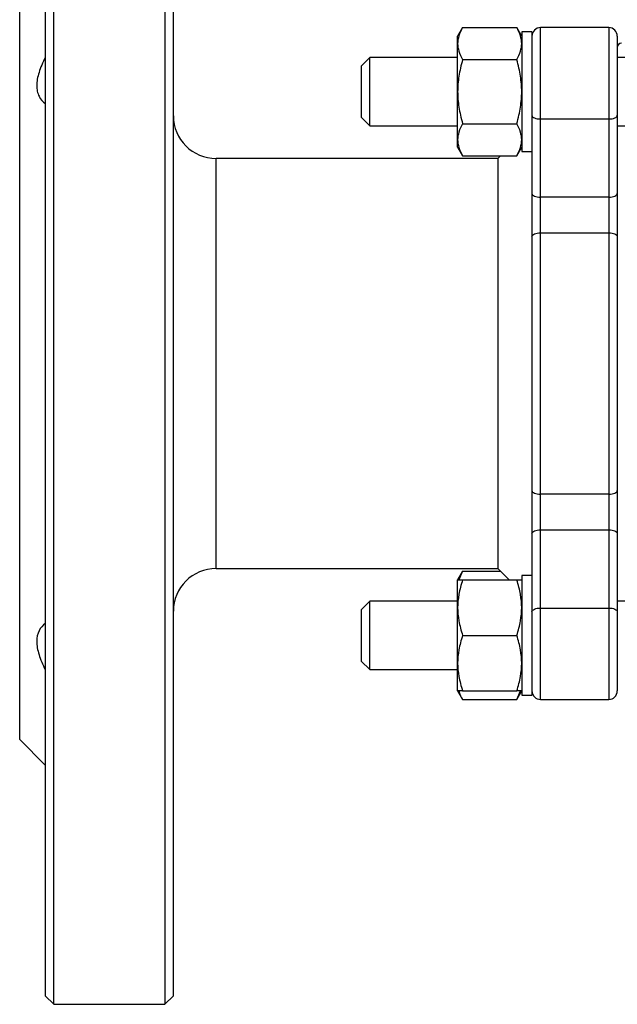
# Model space of a CAD drawing. Header units: millimetres. Extents: x -100 to 185, y -75 to 99.
# Tile 1 of 4: x -100 to -30, y -75 to 40. Entities that reach past the tile are written whole.
import ezdxf

# ---------------------------------------------------------------- set-up
doc = ezdxf.new("R2010")
doc.units = ezdxf.units.MM

msp = doc.modelspace()

# ---------------------------------------------------------------- linework, layer by layer
at = {"color": 7, "linetype": 'Continuous', "lineweight": 25}
for p, q in [((-96, -75), (-96, 75)), ((-83, 75), (-83, -75)), ((-97, 74), (-97, -74)), ((-82, -74), (-82, 74)), ((-100, -44), (-100, 44)), ((-48.12, 39.33), (-48.7, 38.32)), ((-48.12, 39.33), (-41.78, 39.33)), ((-41.2, 38.32), (-41.78, 39.33)), ((-31, 39.32), (-39, 39.32)), ((-39, -39.32), (-39, 39.32)), ((-31, 39.32), (-31, -39.32)), ((-48.7, 25.32), (-48.7, 38.32)), ((-40, 38.82), (-41.2, 38.82)), ((-41.2, 38.82), (-41.2, 24.82)), ((-40, 38.82), (-40, -38.82)), ((-30, 38.32), (-30, -38.32)), ((-59, 35.82), (-60, 34.82)), ((-48.7, 35.82), (-59, 35.82)), ((-59, 27.82), (-59, 35.82)), ((-3.5, 35.82), (-30, 35.82)), ((-60, 34.82), (-60, 28.82)), ((-48.12, 35.57), (-41.78, 35.57)), ((-60, 28.82), (-59, 27.82)), ((-59, 27.82), (-48.7, 27.82)), ((-48.12, 28.07), (-41.78, 28.07)), ((-39, 28.62), (-31, 28.62)), ((-30, 27.82), (-3.5, 27.82)), ((-48.7, 25.32), (-48.12, 24.31)), ((-48.12, 24.31), (-41.78, 24.31)), ((-43.69, 24.31), (-44, 24)), ((-41.78, 24.31), (-41.2, 25.32)), ((-41.2, 24.82), (-40, 24.82)), ((-44, 24), (-77, 24)), ((-44, 24), (-44, -24)), ((-31, 19.46), (-39, 19.46)), ((-39, 15.29), (-31, 15.29)), ((-31, -15.29), (-39, -15.29)), ((-39, -19.46), (-31, -19.46)), ((-77, -24), (-44, -24)), ((-44, -24), (-42.68, -25.32)), ((-48.12, -24.31), (-48.7, -25.32)), ((-48.7, -38.32), (-48.7, -25.32)), ((-48.12, -24.31), (-48.56, -25.32)), ((-48.12, -24.31), (-43.69, -24.31)), ((-48.12, -25.32), (-41.78, -25.32)), ((-40, -24.82), (-41.2, -24.82)), ((-41.2, -24.82), (-41.2, -38.82)), ((-59, -27.82), (-60, -28.82)), ((-48.7, -27.82), (-59, -27.82)), ((-59, -35.82), (-59, -27.82)), ((-39, -28.62), (-31, -28.62)), ((30, -27.82), (-30, -27.82)), ((-60, -28.82), (-60, -34.82)), ((-48.12, -31.82), (-41.78, -31.82)), ((-60, -34.82), (-59, -35.82)), ((-59, -35.82), (-48.7, -35.82)), ((-48.7, -38.32), (-48.12, -39.33)), ((-48.12, -38.32), (-41.78, -38.32)), ((-41.78, -39.33), (-41.2, -38.32)), ((-41.78, -39.33), (-41.34, -38.32)), ((-41.2, -38.82), (-40, -38.82)), ((-48.12, -39.33), (-41.78, -39.33)), ((-39, -39.32), (-31, -39.32)), ((-100, -44), (-97, -47)), ((-97, -74), (-96, -75)), ((-83, -75), (-82, -74)), ((-96, -75), (-83, -75))]:
    msp.add_line(p, q, dxfattribs=at)
at = {"color": 1, "linetype": 'Continuous', "lineweight": 25}
msp.add_line((-77, -24), (-77, 24), dxfattribs=at)
at = {"color": 7, "linetype": 'Continuous', "lineweight": 25, "flags": 128}
for points in [[(-40, 29.05), (-39.98, 28.96), (-39.92, 28.88), (-39.83, 28.81), (-39.71, 28.75), (-39.56, 28.69), (-39.38, 28.65), (-39.2, 28.63), (-39, 28.62)], [(-31, 28.62), (-30.8, 28.63), (-30.62, 28.65), (-30.44, 28.69), (-30.29, 28.75), (-30.17, 28.81), (-30.08, 28.88), (-30.02, 28.96), (-30, 29.05)], [(-40, 19.89), (-39.98, 19.81), (-39.92, 19.73), (-39.83, 19.65), (-39.71, 19.59), (-39.56, 19.54), (-39.38, 19.5), (-39.2, 19.47), (-39, 19.46)], [(-31, 19.46), (-30.8, 19.47), (-30.62, 19.5), (-30.44, 19.54), (-30.29, 19.59), (-30.17, 19.65), (-30.08, 19.73), (-30.02, 19.81), (-30, 19.89)], [(-40, 14.88), (-39.98, 14.96), (-39.92, 15.04), (-39.83, 15.11), (-39.71, 15.17), (-39.56, 15.22), (-39.38, 15.26), (-39.2, 15.28), (-39, 15.29)], [(-31, 15.29), (-30.8, 15.28), (-30.62, 15.26), (-30.44, 15.22), (-30.29, 15.17), (-30.17, 15.11), (-30.08, 15.04), (-30.02, 14.96), (-30, 14.88)], [(-40, -14.88), (-39.98, -14.96), (-39.92, -15.04), (-39.83, -15.11), (-39.71, -15.17), (-39.56, -15.22), (-39.38, -15.26), (-39.2, -15.28), (-39, -15.29)], [(-31, -15.29), (-30.8, -15.28), (-30.62, -15.26), (-30.44, -15.22), (-30.29, -15.17), (-30.17, -15.11), (-30.08, -15.04), (-30.02, -14.96), (-30, -14.88)], [(-40, -19.89), (-39.98, -19.81), (-39.92, -19.73), (-39.83, -19.65), (-39.71, -19.59), (-39.56, -19.54), (-39.38, -19.5), (-39.2, -19.47), (-39, -19.46)], [(-31, -19.46), (-30.8, -19.47), (-30.62, -19.5), (-30.44, -19.54), (-30.29, -19.59), (-30.17, -19.65), (-30.08, -19.73), (-30.02, -19.81), (-30, -19.89)], [(-40, -29.05), (-39.98, -28.96), (-39.92, -28.88), (-39.83, -28.81), (-39.71, -28.75), (-39.56, -28.69), (-39.38, -28.65), (-39.2, -28.63), (-39, -28.62)], [(-31, -28.62), (-30.8, -28.63), (-30.62, -28.65), (-30.44, -28.69), (-30.29, -28.75), (-30.17, -28.81), (-30.08, -28.88), (-30.02, -28.96), (-30, -29.05)]]:
    msp.add_lwpolyline(points, dxfattribs=at)
at = {"color": 7, "linetype": 'Continuous', "lineweight": 25}
for centre, radius, start, end in [((-39, 38.32), 1, 90, 180), ((-31, 38.32), 1, 0, 90), ((-29.5, 37), 0.5, 90, 180), ((-77, 29), 5, 180, 270), ((-77, -29), 5, 90, 180), ((-39, -38.32), 1, 180, 270), ((-31, -38.32), 1, 270, 0)]:
    msp.add_arc(centre, radius, start, end, dxfattribs=at)
for points, knots in [([(-48.12, 39.33), (-48.31, 38.99), (-48.46, 38.66), (-48.65, 38.04), (-48.7, 37.74), (-48.7, 37.45)], [0, 0, 0, 0, 0.5, 0.5, 1, 1, 1, 1]), ([(-41.2, 37.45), (-41.2, 37.74), (-41.25, 38.04), (-41.44, 38.66), (-41.59, 38.99), (-41.78, 39.33)], [0, 0, 0, 0, 0.5, 0.5, 1, 1, 1, 1]), ([(-48.7, 37.45), (-48.7, 37.16), (-48.65, 36.86), (-48.46, 36.23), (-48.31, 35.91), (-48.12, 35.57)], [0, 0, 0, 0, 0.5, 0.5, 1, 1, 1, 1]), ([(-41.78, 35.57), (-41.59, 35.91), (-41.44, 36.23), (-41.25, 36.86), (-41.2, 37.16), (-41.2, 37.45)], [0, 0, 0, 0, 0.5, 0.5, 1, 1, 1, 1]), ([(-97, 35.82), (-97.31, 35.23), (-97.56, 34.64), (-97.91, 33.52), (-98, 32.99), (-98, 32.29), (-97.98, 32.07), (-97.89, 31.66), (-97.82, 31.46), (-97.56, 30.93), (-97.31, 30.64), (-97, 30.43)], [0, 0, 0, 0, 0.25, 0.25, 0.5, 0.5, 0.625, 0.625, 0.75, 0.75, 1, 1, 1, 1]), ([(-48.12, 35.57), (-48.31, 34.9), (-48.46, 34.25), (-48.65, 33), (-48.7, 32.4), (-48.7, 31.82)], [0, 0, 0, 0, 0.5, 0.5, 1, 1, 1, 1]), ([(-41.2, 31.82), (-41.2, 32.4), (-41.25, 33), (-41.44, 34.25), (-41.59, 34.9), (-41.78, 35.57)], [0, 0, 0, 0, 0.5, 0.5, 1, 1, 1, 1]), ([(-48.7, 31.82), (-48.7, 31.24), (-48.65, 30.64), (-48.46, 29.39), (-48.31, 28.74), (-48.12, 28.07)], [0, 0, 0, 0, 0.5, 0.5, 1, 1, 1, 1]), ([(-41.78, 28.07), (-41.59, 28.74), (-41.44, 29.39), (-41.25, 30.64), (-41.2, 31.24), (-41.2, 31.82)], [0, 0, 0, 0, 0.5, 0.5, 1, 1, 1, 1]), ([(-48.12, 28.07), (-48.31, 27.73), (-48.46, 27.41), (-48.65, 26.78), (-48.7, 26.48), (-48.7, 26.19)], [0, 0, 0, 0, 0.5, 0.5, 1, 1, 1, 1]), ([(-41.2, 26.19), (-41.2, 26.48), (-41.25, 26.78), (-41.44, 27.41), (-41.59, 27.73), (-41.78, 28.07)], [0, 0, 0, 0, 0.5, 0.5, 1, 1, 1, 1]), ([(-48.7, 26.19), (-48.7, 25.9), (-48.65, 25.6), (-48.46, 24.98), (-48.31, 24.65), (-48.12, 24.31)], [0, 0, 0, 0, 0.5, 0.5, 1, 1, 1, 1]), ([(-41.78, 24.31), (-41.59, 24.65), (-41.44, 24.98), (-41.25, 25.6), (-41.2, 25.9), (-41.2, 26.19)], [0, 0, 0, 0, 0.5, 0.5, 1, 1, 1, 1]), ([(-48.12, -25.32), (-48.31, -25.9), (-48.46, -26.46), (-48.65, -27.55), (-48.7, -28.07), (-48.7, -28.57)], [0, 0, 0, 0, 0.5, 0.5, 1, 1, 1, 1]), ([(-48.7, -25.32), (-48.7, -25.32), (-48.65, -25.32), (-48.46, -25.32), (-48.31, -25.32), (-48.12, -25.32)], [0, 0, 0, 0, 0.5, 0.5, 1, 1, 1, 1]), ([(-41.2, -28.57), (-41.2, -28.07), (-41.25, -27.55), (-41.44, -26.47), (-41.59, -25.9), (-41.78, -25.32)], [0, 0, 0, 0, 0.5, 0.5, 1, 1, 1, 1]), ([(-41.78, -25.32), (-41.59, -25.32), (-41.44, -25.32), (-41.25, -25.32), (-41.2, -25.32), (-41.2, -25.32)], [0, 0, 0, 0, 0.5, 0.5, 1, 1, 1, 1]), ([(-48.7, -28.57), (-48.7, -29.07), (-48.65, -29.59), (-48.46, -30.67), (-48.31, -31.24), (-48.12, -31.82)], [0, 0, 0, 0, 0.5, 0.5, 1, 1, 1, 1]), ([(-41.78, -31.82), (-41.59, -31.24), (-41.44, -30.68), (-41.25, -29.59), (-41.2, -29.07), (-41.2, -28.57)], [0, 0, 0, 0, 0.5, 0.5, 1, 1, 1, 1]), ([(-97, -30.43), (-97.31, -30.64), (-97.56, -30.93), (-97.91, -31.64), (-98, -32.06), (-98, -32.76), (-97.98, -33.01), (-97.89, -33.53), (-97.82, -33.8), (-97.56, -34.64), (-97.31, -35.23), (-97, -35.82)], [0, 0, 0, 0, 0.25, 0.25, 0.5, 0.5, 0.625, 0.625, 0.75, 0.75, 1, 1, 1, 1]), ([(-48.12, -31.82), (-48.31, -32.4), (-48.46, -32.96), (-48.65, -34.05), (-48.7, -34.57), (-48.7, -35.07)], [0, 0, 0, 0, 0.5, 0.5, 1, 1, 1, 1]), ([(-41.2, -35.07), (-41.2, -34.57), (-41.25, -34.05), (-41.44, -32.97), (-41.59, -32.4), (-41.78, -31.82)], [0, 0, 0, 0, 0.5, 0.5, 1, 1, 1, 1]), ([(-48.7, -35.07), (-48.7, -35.57), (-48.65, -36.09), (-48.46, -37.17), (-48.31, -37.74), (-48.12, -38.32)], [0, 0, 0, 0, 0.5, 0.5, 1, 1, 1, 1]), ([(-41.78, -38.32), (-41.59, -37.74), (-41.44, -37.18), (-41.25, -36.09), (-41.2, -35.57), (-41.2, -35.07)], [0, 0, 0, 0, 0.5, 0.5, 1, 1, 1, 1]), ([(-48.12, -38.32), (-48.31, -38.32), (-48.46, -38.32), (-48.65, -38.32), (-48.7, -38.32), (-48.7, -38.32)], [0, 0, 0, 0, 0.5, 0.5, 1, 1, 1, 1]), ([(-48.55, -38.32), (-48.54, -38.37), (-48.49, -38.71), (-48.29, -39.04), (-48.12, -39.33)], [0, 0, 0, 0, 0.140525, 1, 1, 1, 1]), ([(-41.2, -38.32), (-41.2, -38.32), (-41.25, -38.32), (-41.44, -38.32), (-41.59, -38.32), (-41.78, -38.32)], [0, 0, 0, 0, 0.5, 0.5, 1, 1, 1, 1])]:
    msp.add_open_spline(points, degree=3, knots=knots, dxfattribs=at)

doc.saveas('drawing.dxf')
